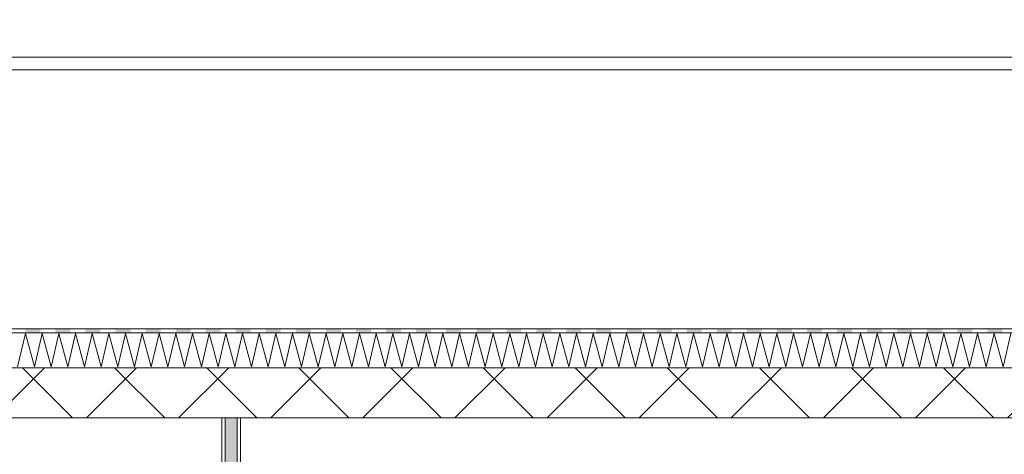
# Model space of a CAD drawing. Header units: millimetres. Extents: x -4481 to 79246, y -53000 to 18468.
# Tile 37 of 48: x 47378 to 51308, y 6685 to 8420. Entities that reach past the tile are written whole.
import ezdxf

# ---------------------------------------------------------------- set-up
doc = ezdxf.new("R2010")
doc.units = ezdxf.units.MM
doc.header["$MEASUREMENT"] = 0
doc.linetypes.add('Wipeout_Contour', pattern=[1000, 0, -1000])
for name, color, linetype in [('Nouveau_2D - Cotations pour 100ème', 7, 'Continuous'), ('Nouveau__Murs ext - Bardages', 7, 'Continuous'), ('Nouveau__Murs int non porteurs - Cloisons', 7, 'Continuous'), ('Nouveau__Toits - Toitures', 7, 'Continuous')]:
    doc.layers.add(name, color=color, linetype=linetype)
doc.styles.add('STYLE_GENERE_2', font='arial.ttf')
doc.dimstyles.new('STYLE_GENERE__4', dxfattribs={"dimtxt": 300, "dimasz": 190, "dimexe": 0.18, "dimexo": 28568.917041, "dimgap": 0, "dimtad": 1, "dimlfac": 0.001, "dimzin": 0, "dimdsep": 46, "dimtxsty": 'STYLE_GENERE_2', "dimblk": 'ARROWHEAD_6', "dimblk1": 'ARROWHEAD_6', "dimblk2": 'ARROWHEAD_6', "dimcen": 0.09, "dimclrd": 7, "dimclre": 7, "dimclrt": 7, "dimazin": 0, "dimtfac": 1, "dimtdec": 4, "dimtmove": 0, "dimatfit": 3, "dimfxl": 0, "dimtolj": 1, "dimtzin": 0, "dimarcsym": 0})
doc.dimstyles.new('STYLE_GENERE__6', dxfattribs={"dimtxt": 350, "dimasz": 190, "dimexe": 0.18, "dimexo": 30247.210424, "dimgap": 0, "dimtad": 1, "dimlfac": 0.001, "dimzin": 0, "dimdsep": 46, "dimtxsty": 'STYLE_GENERE_2', "dimblk": 'ARROWHEAD_6', "dimblk1": 'ARROWHEAD_6', "dimblk2": 'ARROWHEAD_6', "dimcen": 0.09, "dimclrd": 1, "dimclre": 1, "dimclrt": 1, "dimazin": 0, "dimtfac": 1, "dimtdec": 4, "dimtmove": 0, "dimatfit": 3, "dimfxl": 0, "dimtolj": 1, "dimtzin": 0, "dimarcsym": 0})

# ---------------------------------------------------------------- blocks, each defined once
blk = doc.blocks.new('*X33')
at = {"layer": 'Nouveau__Murs int non porteurs - Cloisons', "linetype": 'Continuous', "lineweight": 5}
blk.add_hatch(color=250, dxfattribs=at).paths.add_polyline_path([(48198, 6160), (48198, 3560), (48246, 3560), (48246, 6160), (48246, 6221), (48246, 6830.3), (48198, 6830.3), (48198, 6221)])
blk = doc.blocks.new('Élément de coupe_27')
at = {"color": 254, "linetype": 'Wipeout_Contour', "lineweight": 0, "ltscale": 194529.005719}
blk.add_wipeout([(48185, 6830.3), (48185, 6221), (48198, 6221), (48198, 6830.3)], dxfattribs=at).dxf.layer = 'Nouveau__Murs int non porteurs - Cloisons'
at = {"color": 254, "linetype": 'Wipeout_Contour', "lineweight": 0, "ltscale": 194770.79726}
blk.add_wipeout([(48259, 6830.3), (48246, 6830.3), (48246, 6221), (48259, 6221)], dxfattribs=at).dxf.layer = 'Nouveau__Murs int non porteurs - Cloisons'
at = {"color": 254, "linetype": 'Wipeout_Contour', "lineweight": 0, "ltscale": 193812.812514}
blk.add_wipeout([(48198, 6160), (48185, 6160), (48185, 3560), (48198, 3560)], dxfattribs=at).dxf.layer = 'Nouveau__Murs int non porteurs - Cloisons'
at = {"color": 254, "linetype": 'Wipeout_Contour', "lineweight": 0, "ltscale": 194055.498014}
blk.add_wipeout([(48259, 6160), (48246, 6160), (48246, 3560), (48259, 3560)], dxfattribs=at).dxf.layer = 'Nouveau__Murs int non porteurs - Cloisons'
at = {"color": 254, "linetype": 'Wipeout_Contour', "lineweight": 0, "ltscale": 388584.233194}
blk.add_wipeout([(48198, 6160), (48198, 3560), (48246, 3560), (48246, 6160), (48246, 6221), (48246, 6830.3), (48198, 6830.3), (48198, 6221)], dxfattribs=at).dxf.layer = 'Nouveau__Murs int non porteurs - Cloisons'
at = {"layer": 'Nouveau__Murs int non porteurs - Cloisons', "color": 7, "linetype": 'Continuous', "lineweight": 5}
for p, q in [((48185, 6830.3), (48185, 6221)), ((48259, 6830.3), (48259, 6221)), ((48185, 6160), (48185, 3560)), ((48259, 6160), (48259, 3560))]:
    blk.add_line(p, q, dxfattribs=at)
at = {"layer": 'Nouveau__Murs int non porteurs - Cloisons', "color": 7, "linetype": 'Continuous', "lineweight": 13}
blk.add_line((48246, 3560), (48198, 3560), dxfattribs=at)
at = {"layer": 'Nouveau__Murs int non porteurs - Cloisons', "color": 7, "linetype": 'Continuous', "lineweight": 13, "flags": 128}
for points in [[(48198, 6830.3), (48198, 6221), (48198, 6173), (48198, 6160), (48198, 3560)], [(48246, 6830.3), (48246, 6221), (48246, 6173), (48246, 6160), (48246, 3560)]]:
    blk.add_lwpolyline(points, dxfattribs=at)
at = {"layer": 'Nouveau__Murs int non porteurs - Cloisons', "lineweight": 0}
blk.add_blockref('*X33', (0, 0), dxfattribs=at)
blk = doc.blocks.new('Élément de coupe_48')
at = {"layer": 'Nouveau__Murs ext - Bardages', "color": 7, "linetype": 'Continuous', "lineweight": 13}
for p, q in [((54217, 8270), (24977, 8270)), ((54217, 8220), (24977, 8220))]:
    blk.add_line(p, q, dxfattribs=at)
blk = doc.blocks.new('*X392')
at = {"layer": 'Nouveau__Toits - Toitures', "color": 250, "linetype": 'Continuous', "lineweight": 5}
for p, q in [((47369.6, 7033.7), (47400.6, 7167)), ((47400.6, 7167), (47436.3, 7033.7)), ((47436.3, 7033.7), (47467.3, 7167)), ((47467.3, 7167), (47503, 7033.7)), ((47503, 7033.7), (47533.9, 7167)), ((47533.9, 7167), (47569.6, 7033.7)), ((47569.6, 7033.7), (47600.6, 7167)), ((47600.6, 7167), (47636.3, 7033.7)), ((47636.3, 7033.7), (47667.3, 7167)), ((47667.3, 7167), (47703, 7033.7)), ((47703, 7033.7), (47733.9, 7167)), ((47733.9, 7167), (47769.6, 7033.7)), ((47769.6, 7033.7), (47800.6, 7167)), ((47800.6, 7167), (47836.3, 7033.7)), ((47836.3, 7033.7), (47867.3, 7167)), ((47867.3, 7167), (47903, 7033.7)), ((47903, 7033.7), (47933.9, 7167)), ((47933.9, 7167), (47969.6, 7033.7)), ((47969.6, 7033.7), (48000.6, 7167)), ((48000.6, 7167), (48036.3, 7033.7)), ((48036.3, 7033.7), (48067.3, 7167)), ((48067.3, 7167), (48103, 7033.7)), ((48103, 7033.7), (48133.9, 7167)), ((48133.9, 7167), (48169.6, 7033.7)), ((48169.6, 7033.7), (48200.6, 7167)), ((48200.6, 7167), (48236.3, 7033.7)), ((48236.3, 7033.7), (48267.3, 7167)), ((48267.3, 7167), (48303, 7033.7)), ((48303, 7033.7), (48333.9, 7167)), ((48333.9, 7167), (48369.6, 7033.7)), ((48369.6, 7033.7), (48400.6, 7167)), ((48400.6, 7167), (48436.3, 7033.7)), ((48436.3, 7033.7), (48467.3, 7167)), ((48467.3, 7167), (48503, 7033.7)), ((48503, 7033.7), (48533.9, 7167)), ((48533.9, 7167), (48569.6, 7033.7)), ((48569.6, 7033.7), (48600.6, 7167)), ((48600.6, 7167), (48636.3, 7033.7)), ((48636.3, 7033.7), (48667.3, 7167)), ((48667.3, 7167), (48703, 7033.7)), ((48703, 7033.7), (48733.9, 7167)), ((48733.9, 7167), (48769.6, 7033.7)), ((48769.6, 7033.7), (48800.6, 7167)), ((48800.6, 7167), (48836.3, 7033.7)), ((48836.3, 7033.7), (48867.3, 7167)), ((48867.3, 7167), (48903, 7033.7)), ((48903, 7033.7), (48933.9, 7167)), ((48933.9, 7167), (48969.6, 7033.7)), ((48969.6, 7033.7), (49000.6, 7167)), ((49000.6, 7167), (49036.3, 7033.7)), ((49036.3, 7033.7), (49067.3, 7167)), ((49067.3, 7167), (49103, 7033.7)), ((49103, 7033.7), (49133.9, 7167)), ((49133.9, 7167), (49169.7, 7033.7)), ((49169.7, 7033.7), (49200.6, 7167)), ((49200.6, 7167), (49236.3, 7033.7)), ((49236.3, 7033.7), (49267.3, 7167)), ((49267.3, 7167), (49303, 7033.7)), ((49303, 7033.7), (49333.9, 7167)), ((49333.9, 7167), (49369.7, 7033.7)), ((49369.7, 7033.7), (49400.6, 7167)), ((49400.6, 7167), (49436.3, 7033.7)), ((49436.3, 7033.7), (49467.3, 7167)), ((49467.3, 7167), (49503, 7033.7)), ((49503, 7033.7), (49534, 7167)), ((49534, 7167), (49569.7, 7033.7)), ((49569.7, 7033.7), (49600.6, 7167)), ((49600.6, 7167), (49636.3, 7033.7)), ((49636.3, 7033.7), (49667.3, 7167)), ((49667.3, 7167), (49703, 7033.7)), ((49703, 7033.7), (49734, 7167)), ((49734, 7167), (49769.7, 7033.7)), ((49769.7, 7033.7), (49800.6, 7167)), ((49800.6, 7167), (49836.3, 7033.7)), ((49836.3, 7033.7), (49867.3, 7167)), ((49867.3, 7167), (49903, 7033.7)), ((49903, 7033.7), (49934, 7167)), ((49934, 7167), (49969.7, 7033.7)), ((49969.7, 7033.7), (50000.6, 7167)), ((50000.6, 7167), (50036.3, 7033.7)), ((50036.3, 7033.7), (50067.3, 7167)), ((50067.3, 7167), (50103, 7033.7)), ((50103, 7033.7), (50134, 7167)), ((50134, 7167), (50169.7, 7033.7)), ((50169.7, 7033.7), (50200.6, 7167)), ((50200.6, 7167), (50236.3, 7033.7)), ((50236.3, 7033.7), (50267.3, 7167)), ((50267.3, 7167), (50303, 7033.7)), ((50303, 7033.7), (50334, 7167)), ((50334, 7167), (50369.7, 7033.7)), ((50369.7, 7033.7), (50400.6, 7167)), ((50400.6, 7167), (50436.3, 7033.7)), ((50436.3, 7033.7), (50467.3, 7167)), ((50467.3, 7167), (50503, 7033.7)), ((50503, 7033.7), (50534, 7167)), ((50534, 7167), (50569.7, 7033.7)), ((50569.7, 7033.7), (50600.6, 7167)), ((50600.6, 7167), (50636.3, 7033.7)), ((50636.3, 7033.7), (50667.3, 7167)), ((50667.3, 7167), (50703, 7033.7)), ((50703, 7033.7), (50734, 7167)), ((50734, 7167), (50769.7, 7033.7)), ((50769.7, 7033.7), (50800.6, 7167)), ((50800.6, 7167), (50836.3, 7033.7)), ((50836.3, 7033.7), (50867.3, 7167)), ((50867.3, 7167), (50903, 7033.7)), ((50903, 7033.7), (50934, 7167)), ((50934, 7167), (50969.7, 7033.7)), ((50969.7, 7033.7), (51000.6, 7167)), ((51000.6, 7167), (51036.3, 7033.7)), ((51036.3, 7033.7), (51067.3, 7167)), ((51067.3, 7167), (51103, 7033.7)), ((51103, 7033.7), (51134, 7167)), ((51134, 7167), (51169.7, 7033.7)), ((51169.7, 7033.7), (51200.6, 7167)), ((51200.6, 7167), (51236.3, 7033.7)), ((51236.3, 7033.7), (51267.3, 7167)), ((51267.3, 7167), (51303, 7033.7)), ((51303, 7033.7), (51334, 7167))]:
    blk.add_line(p, q, dxfattribs=at)
blk = doc.blocks.new('*X393')
at = {"layer": 'Nouveau__Toits - Toitures', "linetype": 'Continuous', "lineweight": 15}
for points in [[(47400.1, 7170.3), (47460.1, 7170.3), (47460.1, 7185.3), (47400.1, 7185.3)], [(47520.1, 7170.3), (47580.1, 7170.3), (47580.1, 7185.3), (47520.1, 7185.3)], [(47640.1, 7170.3), (47700.1, 7170.3), (47700.1, 7185.3), (47640.1, 7185.3)], [(47760.1, 7170.3), (47820.1, 7170.3), (47820.1, 7185.3), (47760.1, 7185.3)], [(47880.1, 7170.3), (47940.1, 7170.3), (47940.1, 7185.3), (47880.1, 7185.3)], [(48000.1, 7170.3), (48060.1, 7170.3), (48060.1, 7185.3), (48000.1, 7185.3)], [(48120.1, 7170.3), (48180.1, 7170.3), (48180.1, 7185.3), (48120.1, 7185.3)], [(48240.1, 7170.3), (48300.1, 7170.3), (48300.1, 7185.3), (48240.1, 7185.3)], [(48360.1, 7170.3), (48420.1, 7170.3), (48420.1, 7185.3), (48360.1, 7185.3)], [(48480.1, 7170.3), (48540.1, 7170.3), (48540.1, 7185.3), (48480.1, 7185.3)], [(48600.1, 7170.3), (48660.1, 7170.3), (48660.1, 7185.3), (48600.1, 7185.3)], [(48720.1, 7170.3), (48780.1, 7170.3), (48780.1, 7185.3), (48720.1, 7185.3)], [(48840.1, 7170.3), (48900.1, 7170.3), (48900.1, 7185.3), (48840.1, 7185.3)], [(48960.1, 7170.3), (49020.1, 7170.3), (49020.1, 7185.3), (48960.1, 7185.3)], [(49080.1, 7170.3), (49140.1, 7170.3), (49140.1, 7185.3), (49080.1, 7185.3)], [(49200.1, 7170.3), (49260.1, 7170.3), (49260.1, 7185.3), (49200.1, 7185.3)], [(49320.1, 7170.3), (49380.1, 7170.3), (49380.1, 7185.3), (49320.1, 7185.3)], [(49440.1, 7170.3), (49500.1, 7170.3), (49500.1, 7185.3), (49440.1, 7185.3)], [(49560.1, 7170.3), (49620.1, 7170.3), (49620.1, 7185.3), (49560.1, 7185.3)], [(49680.1, 7170.3), (49740.1, 7170.3), (49740.1, 7185.3), (49680.1, 7185.3)], [(49800.1, 7170.3), (49860.1, 7170.3), (49860.1, 7185.3), (49800.1, 7185.3)], [(49920.1, 7170.3), (49980.1, 7170.3), (49980.1, 7185.3), (49920.1, 7185.3)], [(50040.1, 7170.3), (50100.1, 7170.3), (50100.1, 7185.3), (50040.1, 7185.3)], [(50160.1, 7170.3), (50220.1, 7170.3), (50220.1, 7185.3), (50160.1, 7185.3)], [(50280.1, 7170.3), (50340.1, 7170.3), (50340.1, 7185.3), (50280.1, 7185.3)], [(50400.1, 7170.3), (50460.1, 7170.3), (50460.1, 7185.3), (50400.1, 7185.3)], [(50520.1, 7170.3), (50580.1, 7170.3), (50580.1, 7185.3), (50520.1, 7185.3)], [(50640.1, 7170.3), (50700.1, 7170.3), (50700.1, 7185.3), (50640.1, 7185.3)], [(50760.1, 7170.3), (50820.1, 7170.3), (50820.1, 7185.3), (50760.1, 7185.3)], [(50880.1, 7170.3), (50940.1, 7170.3), (50940.1, 7185.3), (50880.1, 7185.3)], [(51000.1, 7170.3), (51060.1, 7170.3), (51060.1, 7185.3), (51000.1, 7185.3)], [(51120.1, 7170.3), (51180.1, 7170.3), (51180.1, 7185.3), (51120.1, 7185.3)], [(51240.1, 7170.3), (51300.1, 7170.3), (51300.1, 7185.3), (51240.1, 7185.3)]]:
    blk.add_hatch(color=7, dxfattribs=at).paths.add_polyline_path(points)
blk = doc.blocks.new('Élément de coupe_306')
at = {"layer": 'Nouveau__Toits - Toitures', "linetype": 'Continuous', "lineweight": 35}
h = blk.add_hatch(dxfattribs=at)
h.set_pattern_fill('Béton', style=0, pattern_type=2)
h.set_pattern_definition([(45, (0, 0), (-183.8478, 183.8478), []), (135, (0, 0), (183.8478, 183.8478), [])])
h.paths.add_polyline_path([(38053, 7030.3), (38053, 6830.3), (54092, 6830.3), (54092, 6865.9), (54252, 6865.9), (54252, 7030.3)])
at = {"layer": 'Nouveau__Toits - Toitures', "color": 7, "linetype": 'Continuous', "lineweight": 5}
for p, q in [((54270, 7185.3), (24922, 7185.3)), ((54270, 7170.3), (24922, 7170.3)), ((54270, 7030.3), (24922, 7030.3))]:
    blk.add_line(p, q, dxfattribs=at)
at = {"layer": 'Nouveau__Toits - Toitures', "color": 7, "linetype": 'Continuous', "lineweight": 15}
for p, q in [((48185, 6830.3), (45307.3, 6830.3)), ((54270, 6830.3), (48259, 6830.3))]:
    blk.add_line(p, q, dxfattribs=at)
at = {"layer": 'Nouveau__Toits - Toitures', "color": 7, "linetype": 'Continuous', "lineweight": 15, "flags": 128}
blk.add_lwpolyline([(48259, 6830.3), (48246, 6830.3), (48198, 6830.3), (48185, 6830.3)], dxfattribs=at)
at = {"layer": 'Nouveau__Toits - Toitures', "lineweight": 0}
for name in ['*X392', '*X393']:
    blk.add_blockref(name, (0, 0), dxfattribs=at)
blk = doc.blocks.new('*D440')
at = {"layer": 'Nouveau_2D - Cotations pour 100ème', "color": 7, "linetype": 'Continuous', "lineweight": 13}
for p, q in [((53735.8, 6864), (53735.8, 7014)), ((53835.8, 6764), (53635.8, 6964)), ((53923.3, 6864), (53548.3, 6864)), ((53735.8, 3560), (53735.8, 6864)), ((53635.8, 3660), (53835.8, 3460)), ((53923.3, 3560), (53548.3, 3560)), ((53735.8, 3340), (53735.8, 3560))]:
    blk.add_line(p, q, dxfattribs=at)
at = {"layer": 'Nouveau_2D - Cotations pour 100ème', "color": 7, "lineweight": 13, "insert": (53675.8, 4811.6), "char_height": 300, "attachment_point": 7, "rotation": 90, "style": 'STYLE_GENERE_2'}
blk.add_mtext('{\\A1;\\fArial|b1|i0|c0|p0;3,30}', dxfattribs=at)
blk = doc.blocks.new('ARROWHEAD_6')
at = {"color": 0, "linetype": 'Continuous', "lineweight": 0}
for p, q in [((-0.5, -0.5), (0.5, 0.5)), ((0, 0), (-1, 0))]:
    blk.add_line(p, q, dxfattribs=at)
blk = doc.blocks.new('*D448')
at = {"layer": 'Nouveau_2D - Cotations pour 100ème', "color": 1, "linetype": 'Continuous', "lineweight": 15}
for p, q in [((24272.3, 8270), (24272.3, 8420)), ((24372.3, 8170), (24172.3, 8370)), ((24459.8, 8270), (24084.8, 8270)), ((24272.3, 826), (24272.3, 8270)), ((24172.3, 926), (24372.3, 726)), ((24459.8, 826), (24084.8, 826)), ((24272.3, 676), (24272.3, 826))]:
    blk.add_line(p, q, dxfattribs=at)
at = {"layer": 'Nouveau_2D - Cotations pour 100ème', "color": 1, "lineweight": 15, "insert": (24202.3, 4080.9), "char_height": 350, "attachment_point": 7, "rotation": 90, "style": 'STYLE_GENERE_2'}
blk.add_mtext('{\\A1;\\fArial|b1|i0|c0|p0;7,44}', dxfattribs=at)

msp = doc.modelspace()

# ---------------------------------------------------------------- block references
at = {"layer": 'Nouveau__Murs ext - Bardages', "lineweight": 0}
msp.add_blockref('Élément de coupe_48', (0, 0), dxfattribs=at)
at = {"layer": 'Nouveau__Murs int non porteurs - Cloisons', "lineweight": 0}
msp.add_blockref('Élément de coupe_27', (0, 0), dxfattribs=at)

# ---------------------------------------------------------------- next in the draw order: block references
at = {"layer": 'Nouveau__Toits - Toitures', "lineweight": 0}
msp.add_blockref('Élément de coupe_306', (0, 0), dxfattribs=at)

# ---------------------------------------------------------------- next in the draw order: dimensions: what is measured, and where the dimension line sits
at = {"layer": 'Nouveau_2D - Cotations pour 100ème', "color": 1, "linetype": 'Continuous', "lineweight": 15}
dim = msp.add_linear_dim(base=(24272.278, 8270), p1=(24267.032, 825.971), p2=(54596, 8270), angle=90, dimstyle='STYLE_GENERE__6', dxfattribs=at)
dim.commit()
dim.dimension.update_dxf_attribs({"geometry": '*D448', "text_midpoint": (24027.278, 4533.979), "dimtype": 160, "text_rotation": 90})
at = {"layer": 'Nouveau_2D - Cotations pour 100ème', "color": 7, "linetype": 'Continuous', "lineweight": 13}
dim = msp.add_linear_dim(base=(53735.764, 6864), p1=(25100, 3560), p2=(25100, 6864), angle=90, dimstyle='STYLE_GENERE__4', dxfattribs=at)
dim.commit()
dim.dimension.update_dxf_attribs({"geometry": '*D440', "text_midpoint": (53525.764, 5199.994), "dimtype": 160, "text_rotation": 90})

doc.saveas('drawing.dxf')
